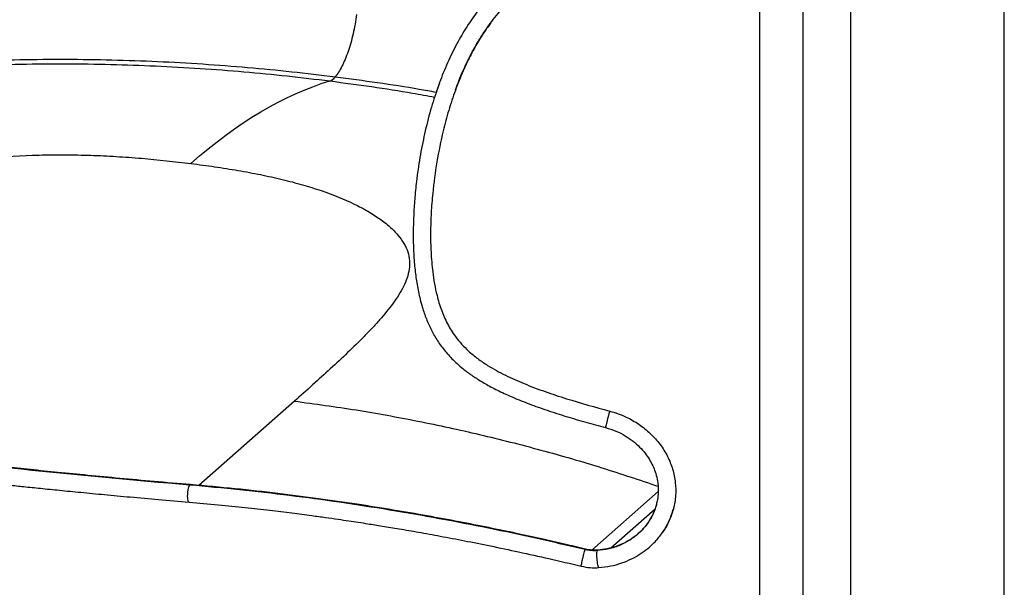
# Paper-space layout '_Dimetric' of a CAD drawing. Header units: millimetres. Extents: x -496 to 410, y -98 to 789.
# Tile 3 of 4: x -43 to 406, y 224 to 483. Entities that reach past the tile are written whole.
import ezdxf

# ---------------------------------------------------------------- set-up
doc = ezdxf.new("R2010")
doc.units = ezdxf.units.MM

psp = doc.layouts.new('_Dimetric')

# ---------------------------------------------------------------- linework, layer by layer
at = {"color": 7, "linetype": 'Continuous', "lineweight": 25}
for p, q in [((405.75, 76.31), (405.75, 624.87)), ((335.74, -74.93), (335.74, 545.32)), ((314.11, -94.01), (314.11, 526.81)), ((294.25, 523.28), (294.25, -98.31)), ((148.31, 454.01), (147.69, 452.42)), ((147.69, 452.42), (147.44, 451.63)), ((82.24, 309.18), (38.69, 270.77)), ((34.57, 270.9), (34.92, 271.11)), ((248.06, 267.98), (217.81, 241.3)), ((226.46, 242.35), (246.59, 260.11)), ((214.73, 241.5), (214.84, 241.75))]:
    psp.add_line(p, q, dxfattribs=at)
for points, knots in [([(294.24, 531.05), (289.81, 531.08), (280.92, 531.15), (267.6, 530.67), (254.33, 529.64), (241.16, 527.91), (229.08, 525.52), (218.14, 522.52), (208.4, 519.06), (199.1, 514.83), (190.33, 509.8), (182.91, 504.48), (176.66, 499.06), (171.32, 493.65), (166.17, 487.52), (161.25, 480.59), (156.62, 472.86), (152.41, 464.38), (149.14, 456.63), (147.48, 451.66), (146.86, 449.79)], [0, 0, 0, 0, 0.07011, 0.140802, 0.211329, 0.281719, 0.352691, 0.408639, 0.464627, 0.520154, 0.575454, 0.631081, 0.671404, 0.713676, 0.758483, 0.806211, 0.857285, 0.911124, 0.966731, 1, 1, 1, 1]), ([(155.65, 450.92), (155.86, 451.51), (156.49, 453.28), (157.77, 456.59), (159.61, 460.91), (161.87, 465.61), (164.4, 470.35), (167.14, 474.94), (170.8, 480.43), (175.61, 486.6), (181.7, 492.98), (188.05, 498.44), (193.79, 502.52), (198.82, 505.59), (203.09, 507.9), (207.5, 510.02), (212.44, 512.12), (218.33, 514.29), (225.04, 516.34), (232.46, 518.2), (240.48, 519.81), (249.42, 521.17), (259.3, 522.25), (270.12, 522.99), (281.86, 523.38), (289.98, 523.31), (294.18, 523.28)], [0, 0, 0, 0, 0.012321, 0.03671, 0.066236, 0.099208, 0.132121, 0.164784, 0.197148, 0.252979, 0.307449, 0.357362, 0.404078, 0.433801, 0.462518, 0.49031, 0.520396, 0.557124, 0.600443, 0.642848, 0.690116, 0.742148, 0.798915, 0.861047, 0.928291, 1, 1, 1, 1]), ([(110.6, 485.36), (110.18, 482.34), (109.64, 479.34), (108.33, 473.63), (107.17, 469.55), (105.82, 465.97), (104.88, 463.73), (103.42, 460.56), (101.84, 458.08), (100.77, 456.8)], [0, 0, 0, 0, 0.25, 0.25, 0.5, 0.625, 0.625, 0.75, 1, 1, 1, 1]), ([(171.79, 481.46), (171.14, 480.61), (168.98, 477.81), (165.82, 472.74), (162.25, 466.32), (158.78, 459), (155.49, 450.78), (152.48, 441.64), (149.58, 430.79), (147.01, 418.2), (145.35, 405.69), (144.51, 394.93), (144.23, 385.99), (144.4, 377.01), (145.05, 369.2), (146.03, 362.61), (147.25, 356.82), (149.09, 350.69), (151.83, 344.38), (155.04, 339.17), (158.4, 335.09), (161.78, 331.71), (165.75, 328.47), (171.32, 324.69), (178.37, 320.85), (187.16, 316.96), (196.44, 313.45), (209.43, 309.14), (219.33, 306.43), (225.95, 304.62)], [0, 0, 0, 0, 0.0143536, 0.0472934, 0.0801951, 0.1131002, 0.1562242, 0.1993919, 0.2425354, 0.3071068, 0.3716819, 0.4114085, 0.4511321, 0.4909017, 0.5306592, 0.554687, 0.5787086, 0.6083327, 0.6380309, 0.6675333, 0.6863233, 0.7051166, 0.7279332, 0.7507639, 0.7895939, 0.8284652, 0.871236, 0.9140169, 1, 1, 1, 1]), ([(100.77, 456.8), (87.73, 458.44), (74.43, 459.87), (47.43, 462.22), (33.71, 463.14), (12.95, 464.08), (6.01, 464.32), (-7.93, 464.65), (-14.91, 464.75), (-28.88, 464.78), (-35.86, 464.72), (-49.81, 464.45), (-56.77, 464.24), (-77.57, 463.38), (-91.32, 462.5), (-118.36, 460.18), (-131.66, 458.73), (-157.61, 455.28), (-170.26, 453.28), (-188.59, 449.9), (-194.59, 448.71), (-206.36, 446.2), (-212.12, 444.88), (-229.01, 440.75), (-239.74, 437.75), (-259.96, 431.32), (-269.44, 427.89), (-287.08, 420.67), (-295.24, 416.89), (-306.63, 411.04), (-310.28, 409.06), (-317.31, 405.05), (-324.08, 400.99), (-330.4, 396.85), (-336.53, 392.68), (-339.5, 390.58), (-345.28, 386.37), (-348.1, 384.25), (-353.6, 380), (-356.29, 377.87), (-364.23, 371.47), (-369.33, 367.18), (-379.38, 358.59), (-384.32, 354.28), (-389.22, 349.95)], [0, 0, 0, 0, 0.0625, 0.0625, 0.125, 0.125, 0.15625, 0.15625, 0.1875, 0.1875, 0.21875, 0.21875, 0.25, 0.25, 0.3125, 0.3125, 0.375, 0.375, 0.4375, 0.4375, 0.46875, 0.46875, 0.5, 0.5, 0.5625, 0.5625, 0.625, 0.625, 0.6875, 0.6875, 0.71875, 0.71875, 0.75, 0.78125, 0.78125, 0.8125, 0.8125, 0.84375, 0.84375, 0.875, 0.875, 0.9375, 0.9375, 1, 1, 1, 1]), ([(-382.99, 349.47), (-378.1, 353.79), (-373.17, 358.09), (-363.14, 366.67), (-358.05, 370.94), (-347.52, 379.45), (-342.07, 383.68), (-333.47, 389.95), (-330.52, 392.03), (-324.45, 396.16), (-318.2, 400.25), (-311.52, 404.26), (-304.58, 408.22), (-300.98, 410.17), (-289.77, 415.93), (-281.75, 419.64), (-264.45, 426.72), (-255.16, 430.08), (-235.35, 436.38), (-224.84, 439.32), (-208.3, 443.37), (-202.65, 444.66), (-191.13, 447.12), (-185.24, 448.29), (-167.28, 451.6), (-154.88, 453.56), (-129.46, 456.93), (-116.43, 458.36), (-89.93, 460.64), (-76.46, 461.49), (-56.09, 462.33), (-49.28, 462.54), (-35.62, 462.81), (-28.78, 462.86), (-15.1, 462.83), (-8.26, 462.74), (5.39, 462.42), (12.19, 462.18), (32.54, 461.25), (45.99, 460.36), (72.51, 458.05), (85.58, 456.64), (98.42, 455.03)], [0, 0, 0, 0, 0.0625, 0.0625, 0.125, 0.125, 0.1875, 0.1875, 0.21875, 0.21875, 0.25, 0.28125, 0.28125, 0.3125, 0.3125, 0.375, 0.375, 0.4375, 0.4375, 0.5, 0.5, 0.53125, 0.53125, 0.5625, 0.5625, 0.625, 0.625, 0.6875, 0.6875, 0.75, 0.75, 0.78125, 0.78125, 0.8125, 0.8125, 0.84375, 0.84375, 0.875, 0.875, 0.9375, 0.9375, 1, 1, 1, 1]), ([(98.42, 455.03), (104.79, 454.18), (117.54, 452.5), (133.47, 450.04), (142.8, 448.32), (146.14, 447.71)], [0, 0, 0, 0, 0.3913844, 0.7823993, 1, 1, 1, 1]), ([(146.86, 449.79), (144.28, 450.27), (135.58, 451.87), (120.22, 454.23), (107.25, 455.94), (100.77, 456.8)], [0, 0, 0, 0, 0.174518, 0.587328, 1, 1, 1, 1]), ([(147.44, 451.63), (146.36, 448.38), (144.1, 441.58), (141.5, 431.03), (139.37, 420.16), (137.93, 410.19), (137.04, 401.37), (136.56, 393.86), (136.36, 386.6), (136.43, 379.19), (136.86, 371.83), (137.68, 364.74), (138.89, 357.98), (140.51, 351.7), (142.56, 345.95), (144.9, 340.88), (147.81, 335.97), (151.39, 331.22), (155.79, 326.62), (160.48, 322.73), (165.28, 319.42), (170.09, 316.54), (175.65, 313.65), (182.11, 310.72), (189.45, 307.78), (197.56, 304.9), (206.17, 302.14), (215.03, 299.53), (221.02, 297.92), (224, 297.12)], [0, 0, 0, 0, 0.051141, 0.106957, 0.162674, 0.217411, 0.258336, 0.295808, 0.330105, 0.366983, 0.406428, 0.439754, 0.472685, 0.507853, 0.53478, 0.561754, 0.588849, 0.616812, 0.64669, 0.679217, 0.702875, 0.72899, 0.758242, 0.79131, 0.828874, 0.869744, 0.912596, 0.956421, 1, 1, 1, 1]), ([(-215.21, 346.66), (-209.67, 351.54), (-204.07, 356.42), (-195.48, 363.71), (-192.58, 366.13), (-186.67, 370.97), (-183.66, 373.38), (-179.02, 376.98), (-177.45, 378.18), (-174.25, 380.56), (-172.62, 381.75), (-169.3, 384.12), (-167.61, 385.3), (-164.15, 387.64), (-162.37, 388.8), (-158.72, 391.11), (-156.84, 392.26), (-152.95, 394.54), (-150.93, 395.67), (-146.74, 397.91), (-144.56, 399.01), (-140.02, 401.17), (-137.66, 402.23), (-132.74, 404.28), (-130.18, 405.28), (-124.83, 407.2), (-122.05, 408.12), (-116.27, 409.89), (-113.26, 410.73), (-107.04, 412.32), (-103.83, 413.07), (-97.23, 414.49), (-93.85, 415.15), (-86.92, 416.38), (-83.39, 416.95), (-76.19, 417.99), (-72.52, 418.46), (-66.96, 419.09), (-65.09, 419.29), (-61.32, 419.66), (-59.43, 419.84), (-49.87, 420.64), (-42.02, 421.07), (-30.2, 421.36), (-26.25, 421.4), (-18.37, 421.36), (-14.45, 421.29), (-6.66, 421.03), (-2.78, 420.85), (4.94, 420.39), (8.77, 420.11), (20.18, 419.15), (27.67, 418.34), (35, 417.42)], [0, 0, 0, 0, 0.125, 0.125, 0.1875, 0.1875, 0.25, 0.25, 0.28125, 0.28125, 0.3125, 0.3125, 0.34375, 0.34375, 0.375, 0.375, 0.40625, 0.40625, 0.4375, 0.4375, 0.46875, 0.46875, 0.5, 0.5, 0.53125, 0.53125, 0.5625, 0.5625, 0.59375, 0.59375, 0.625, 0.625, 0.65625, 0.65625, 0.6875, 0.6875, 0.71875, 0.71875, 0.734375, 0.734375, 0.75, 0.75, 0.8125, 0.8125, 0.84375, 0.84375, 0.875, 0.875, 0.90625, 0.90625, 0.9375, 0.9375, 1, 1, 1, 1]), ([(35, 417.42), (38.67, 416.96), (42.3, 416.46), (49.5, 415.41), (53.05, 414.85), (60.03, 413.65), (63.45, 413.02), (70.15, 411.66), (73.43, 410.94), (79.81, 409.41), (82.9, 408.6), (88.85, 406.89), (91.71, 406), (99.96, 403.19), (104.99, 401.14), (111.71, 397.88), (113.81, 396.77), (117.72, 394.49), (119.53, 393.33), (122.86, 390.96), (124.38, 389.76), (127.13, 387.31), (128.36, 386.06), (131.58, 382.28), (133.09, 379.71), (134.35, 375.8), (134.6, 374.49), (134.8, 371.85), (134.74, 370.54), (134.35, 367.9), (134.01, 366.59), (133.13, 363.99), (132.57, 362.69), (131.3, 360.11), (130.57, 358.83), (128.97, 356.27), (128.11, 355), (125.34, 351.19), (123.27, 348.67), (119.96, 344.91), (118.82, 343.66), (116.48, 341.16), (115.29, 339.92), (111.63, 336.19), (109.1, 333.72), (103.93, 328.79), (101.29, 326.33), (93.27, 318.96), (87.78, 314.07), (82.24, 309.18)], [0, 0, 0, 0, 0.03125, 0.03125, 0.0625, 0.0625, 0.09375, 0.09375, 0.125, 0.125, 0.15625, 0.15625, 0.1875, 0.1875, 0.25, 0.25, 0.28125, 0.28125, 0.3125, 0.3125, 0.34375, 0.34375, 0.375, 0.375, 0.4375, 0.4375, 0.46875, 0.46875, 0.5, 0.5, 0.53125, 0.53125, 0.5625, 0.5625, 0.59375, 0.59375, 0.625, 0.625, 0.6875, 0.6875, 0.71875, 0.71875, 0.75, 0.75, 0.8125, 0.8125, 0.875, 0.875, 1, 1, 1, 1]), ([(34.57, 270.9), (-16.94, 275.23), (-67.7, 280.54), (-167.07, 293.06), (-215.68, 300.27), (-262.89, 308.38)], [0, 0, 0, 0, 0.5, 0.5, 1, 1, 1, 1]), ([(34.92, 271.12), (29.37, 271.6), (18.6, 272.51), (2.99, 273.93), (-11.61, 275.31), (-25.19, 276.64), (-37.77, 277.93), (-49.36, 279.15), (-59.71, 280.27), (-68.87, 281.28), (-76.9, 282.19), (-84.12, 283.03), (-90.57, 283.79), (-96.67, 284.51), (-103.63, 285.35), (-112.11, 286.4), (-122.37, 287.69), (-133.87, 289.18), (-146.61, 290.87), (-160.57, 292.78), (-175.4, 294.87), (-191.05, 297.16), (-207.45, 299.63), (-224.86, 302.36), (-243.25, 305.34), (-255.76, 307.46), (-262.2, 308.55)], [0, 0, 0, 0, 0.053973, 0.104785, 0.152438, 0.19693, 0.238263, 0.276436, 0.311448, 0.340767, 0.367431, 0.391439, 0.412792, 0.431841, 0.452475, 0.482594, 0.517034, 0.555793, 0.598873, 0.646273, 0.697992, 0.750713, 0.807275, 0.867676, 0.931918, 1, 1, 1, 1]), ([(82.24, 309.18), (91.64, 307.9), (110.43, 305.34), (138.57, 300.2), (166.65, 294.13), (194.61, 287.02), (221.72, 279.21), (239.41, 273.27), (247.9, 270.42)], [0, 0, 0, 0, 0.168832, 0.337665, 0.506497, 0.675329, 0.844162, 1, 1, 1, 1]), ([(-263.56, 300.67), (-257.99, 299.72), (-247.17, 297.88), (-231.29, 295.29), (-216.29, 292.91), (-202.17, 290.74), (-188.97, 288.77), (-176.7, 286.98), (-165.37, 285.38), (-155.29, 283.98), (-146.41, 282.78), (-138.67, 281.75), (-131.52, 280.81), (-124.75, 279.93), (-118.14, 279.1), (-111.67, 278.29), (-103.35, 277.26), (-93.27, 276.05), (-81.41, 274.66), (-69.71, 273.32), (-60.33, 272.29), (-52.98, 271.49), (-47.34, 270.89), (-40.74, 270.2), (-33.12, 269.41), (-24.46, 268.54), (-14.76, 267.58), (-4.01, 266.55), (7.78, 265.46), (20.64, 264.31), (29.58, 263.55), (34.22, 263.15)], [0, 0, 0, 0, 0.058801, 0.114237, 0.166307, 0.215011, 0.260349, 0.302321, 0.340928, 0.376169, 0.404946, 0.431009, 0.454537, 0.477177, 0.499328, 0.520989, 0.54216, 0.582806, 0.621729, 0.660378, 0.699027, 0.714705, 0.733044, 0.754723, 0.779743, 0.808102, 0.839802, 0.874841, 0.913221, 0.95494, 1, 1, 1, 1]), ([(225.95, 304.62), (225.88, 304.41), (225.75, 303.97), (225.4, 302.73), (225, 301.24), (224.6, 299.7), (224.26, 298.35), (224.06, 297.46), (223.97, 297.06), (224.01, 297.14), (224.01, 297.15)], [0, 0, 0, 0, 0.135178, 0.277225, 0.419185, 0.561246, 0.703228, 0.845265, 0.987317, 1, 1, 1, 1]), ([(225.95, 304.62), (227.22, 304.26), (229.76, 303.52), (234.28, 301.62), (239.34, 298.74), (244.57, 294.55), (248.98, 289.59), (252.41, 284.1), (254.76, 278.21), (256, 272.18), (256.11, 266.13), (255.2, 260.23), (253.14, 254.69), (251.35, 251.04), (250.04, 249.45), (249.99, 249.39)], [0, 0, 0, 0, 0.05412, 0.10824, 0.200257, 0.292261, 0.383902, 0.47553, 0.564299, 0.653061, 0.739315, 0.82557, 0.91112, 0.99668, 1, 1, 1, 1]), ([(224, 297.12), (225.61, 296.63), (228.75, 295.67), (232.97, 293.49), (236.58, 291.02), (239.59, 288.35), (242.06, 285.55), (244.04, 282.68), (245.57, 279.83), (246.77, 276.83), (247.59, 273.81), (248.02, 270.85), (248.13, 267.95), (247.9, 265.17), (247.51, 263.39), (247.33, 262.58)], [0, 0, 0, 0, 0.105123, 0.204355, 0.296214, 0.379842, 0.458945, 0.534017, 0.604088, 0.668423, 0.744837, 0.81024, 0.866144, 0.939078, 1, 1, 1, 1]), ([(34.22, 263.17), (34.22, 263.17), (34.08, 263.09), (33.87, 263.5), (33.65, 264.4), (33.57, 265.79), (33.64, 267.37), (33.86, 268.91), (34.18, 270.22), (34.44, 270.67), (34.57, 270.9)], [0, 0, 0, 0, 0.008672, 0.150315, 0.291872, 0.433529, 0.575108, 0.716741, 0.85839, 1, 1, 1, 1]), ([(214.73, 241.5), (200.26, 244.97), (185.54, 248.25), (155.77, 254.29), (140.72, 257.07), (110.46, 262.05), (95.25, 264.25), (64.85, 268.05), (49.66, 269.63), (34.57, 270.9)], [0, 0, 0, 0, 0.25, 0.25, 0.5, 0.5, 0.75, 0.75, 1, 1, 1, 1]), ([(214.84, 241.75), (211.67, 242.51), (205.01, 244.1), (194.51, 246.49), (183.01, 249), (170.5, 251.61), (156.98, 254.28), (142.45, 256.97), (126.9, 259.65), (110.35, 262.28), (92.82, 264.8), (74.32, 267.16), (54.9, 269.34), (41.68, 270.52), (34.92, 271.12)], [0, 0, 0, 0, 0.053065, 0.111535, 0.175471, 0.244926, 0.319939, 0.400537, 0.486725, 0.578489, 0.675785, 0.778541, 0.886652, 1, 1, 1, 1]), ([(34.22, 263.15), (38.67, 262.77), (47.19, 262.02), (59.47, 260.76), (70.67, 259.51), (80.78, 258.27), (89.26, 257.17), (96.26, 256.21), (101.89, 255.4), (106.85, 254.67), (111.38, 253.99), (116.45, 253.2), (122.66, 252.21), (130.35, 250.94), (139.15, 249.41), (149.07, 247.62), (160, 245.54), (171.91, 243.16), (184.75, 240.45), (198.56, 237.39), (208.06, 235.14), (212.97, 233.98)], [0, 0, 0, 0, 0.074973, 0.143845, 0.206584, 0.263169, 0.313587, 0.348872, 0.380352, 0.40803, 0.431923, 0.456256, 0.492878, 0.535798, 0.584973, 0.640339, 0.701815, 0.768038, 0.839926, 0.917315, 1, 1, 1, 1]), ([(247.42, 263.41), (247.35, 262.93), (247.03, 260.77), (245.5, 257.14), (242.88, 252.78), (239.44, 249.01), (235.38, 245.86), (230.73, 243.41), (225.64, 241.68), (222.05, 241.25), (220.27, 241.04)], [0, 0, 0, 0, 0.039399, 0.177225, 0.31511, 0.449815, 0.583641, 0.721995, 0.861763, 1, 1, 1, 1]), ([(247.33, 262.58), (247.08, 261.67), (246.54, 259.71), (245.2, 256.66), (243.23, 253.42), (240.51, 250.17), (236.93, 247.06), (232.95, 244.64), (228.8, 242.91), (224.78, 241.77), (221.92, 241.45), (220.47, 241.29)], [0, 0, 0, 0, 0.0809, 0.174819, 0.28132, 0.398542, 0.525473, 0.669351, 0.774214, 0.88496, 1, 1, 1, 1]), ([(221.01, 233.31), (222.81, 233.51), (226.35, 233.9), (231.34, 235.31), (235.86, 237.18), (239.83, 239.43), (243.23, 241.92), (246.56, 244.96), (249.65, 248.6), (252.23, 252.82), (253.96, 256.65), (254.65, 259.1), (254.94, 260.14)], [0, 0, 0, 0, 0.114938, 0.225724, 0.330911, 0.429498, 0.520518, 0.604664, 0.724002, 0.832865, 0.929357, 1, 1, 1, 1]), ([(212.97, 233.98), (212.97, 233.98), (212.93, 233.9), (212.98, 234.26), (213.13, 235.11), (213.42, 236.44), (213.78, 237.97), (214.15, 239.48), (214.5, 240.78), (214.65, 241.26), (214.73, 241.5)], [0, 0, 0, 0, 0.003999, 0.14631, 0.288534, 0.430859, 0.573105, 0.715406, 0.857722, 1, 1, 1, 1]), ([(220.27, 241.04), (219.8, 241.01), (219.34, 240.99), (218.42, 240.99), (217.97, 241.01), (217.05, 241.09), (216.36, 241.17), (215.66, 241.3), (215.19, 241.39), (214.96, 241.44), (214.73, 241.5)], [0, 0, 0, 0, 0.25, 0.25, 0.5, 0.5, 0.75, 0.875, 0.875, 1, 1, 1, 1]), ([(220.46, 241.29), (219.53, 241.26), (217.64, 241.2), (215.78, 241.57), (214.84, 241.75)], [0, 0, 0, 0, 0.49492, 1, 1, 1, 1]), ([(221.01, 233.33), (221.01, 233.33), (220.93, 233.24), (220.75, 233.62), (220.51, 234.5), (220.29, 235.87), (220.14, 237.44), (220.08, 238.99), (220.12, 240.32), (220.22, 240.8), (220.27, 241.04)], [0, 0, 0, 0, 0.010245, 0.151664, 0.292996, 0.434428, 0.575782, 0.71719, 0.858614, 1, 1, 1, 1]), ([(220.27, 241.04), (220.33, 241.22), (220.39, 241.41), (220.47, 241.29), (220.47, 241.29)], [0, 0, 0, 0, 0.99813, 1, 1, 1, 1]), ([(212.97, 233.98), (214.32, 233.71), (216.98, 233.18), (219.68, 233.27), (221.01, 233.31)], [0, 0, 0, 0, 0.505001, 1, 1, 1, 1])]:
    psp.add_open_spline(points, degree=3, knots=knots, dxfattribs=at)
for points in [[(35, 417.42), (56.3, 436.21), (77.61, 448.84), (98.42, 455.03)], [(98.42, 455.03), (99.19, 455.25), (99.99, 455.86), (100.77, 456.8)]]:
    psp.add_open_spline(points, degree=3, dxfattribs=at)

doc.saveas('drawing.dxf')
